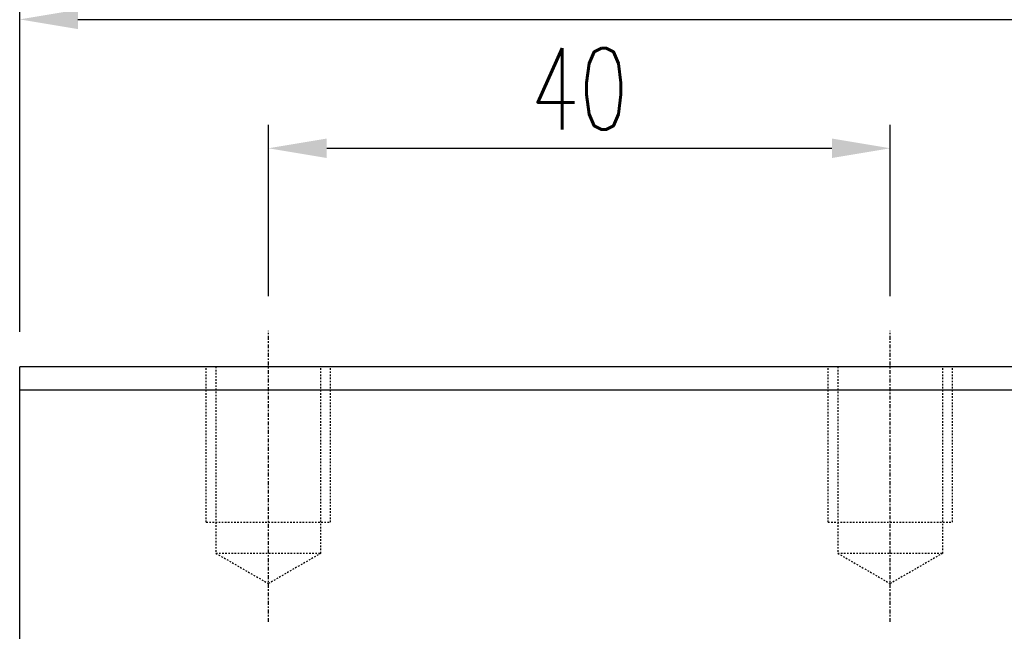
# Model space of a CAD drawing. Extents: x 109 to 490, y 236 to 967.
# Tile 48 of 50: x 370 to 434, y 880 to 919. Entities that reach past the tile are written whole.
import ezdxf

# ---------------------------------------------------------------- set-up
doc = ezdxf.new("R2010")
doc.units = 0
doc.header["$MEASUREMENT"] = 0
doc.header["$PDMODE"] = 1
doc.linetypes.add('CENTER', pattern=[2, 1.25, -0.25, 0.25, -0.25])
doc.linetypes.add('DASHED', pattern=[0.75, 0.5, -0.25])
doc.layers.get('DEFPOINTS').update_dxf_attribs({"linetype": 'CONTINUOUS'})
for name, color, linetype in [('2', 7, 'CONTINUOUS'), ('CL', 1, 'CENTER'), ('DIM', 4, 'CONTINUOUS'), ('HID', 2, 'DASHED')]:
    doc.layers.add(name, color=color, linetype=linetype)
doc.styles.add('DIM-7', font='SIMPLEX.shx', dxfattribs={"width": 0.7, "bigfont": 'chineset.shx'})
doc.dimstyles.new('CNS', dxfattribs={"dimtxt": 3.5, "dimasz": 2.5, "dimexe": 1, "dimexo": 1.5, "dimgap": 0.09, "dimtad": 0, "dimdsep": 46, "dimtxsty": 'DIM-7', "dimcen": 0.09, "dimclrd": 1, "dimclre": 1, "dimclrt": 4, "dimadec": 0, "dimazin": 0, "dimtfac": 1, "dimtix": 1, "dimtmove": 2, "dimatfit": 3, "dimfxl": 1, "dimtvp": 0.971429, "dimtolj": 1, "dimarcsym": 0})

# ---------------------------------------------------------------- blocks, each defined once
blk = doc.blocks.new('*D61')
at = {"layer": 'DEFPOINTS', "color": 0, "transparency": 16777216}
for p in [(426.318, 911.148), (386.318, 899.395), (426.318, 899.395)]:
    blk.add_point(p, dxfattribs=at)
at = {"layer": 'DIM', "color": 7, "lineweight": -2, "transparency": 16777216}
for p, q in [((386.318, 901.645), (386.318, 912.648)), ((426.318, 901.645), (426.318, 912.648)), ((390.068, 911.148), (422.568, 911.148))]:
    blk.add_line(p, q, dxfattribs=at)
at = {"layer": 'DIM', "color": 7, "transparency": 16777216}
for points in [[(390.068, 911.773), (390.068, 910.523), (386.318, 911.148)], [(422.568, 911.773), (422.568, 910.523), (426.318, 911.148)]]:
    blk.add_solid(points, dxfattribs=at)
at = {"layer": 'DIM', "color": 7, "transparency": 16777216, "insert": (406.318, 914.973), "char_height": 5.25, "attachment_point": 5, "style": 'DIM-7'}
blk.add_mtext('\\A1;40', dxfattribs=at)
blk = doc.blocks.new('*D62')
at = {"layer": 'DEFPOINTS', "color": 0, "transparency": 16777216}
for p in [(442.318, 919.438), (370.318, 897.095), (442.318, 897.095)]:
    blk.add_point(p, dxfattribs=at)
at = {"layer": 'DIM', "color": 7, "lineweight": -2, "transparency": 16777216}
for p, q in [((370.318, 899.345), (370.318, 920.938)), ((442.318, 899.345), (442.318, 920.938)), ((374.068, 919.438), (438.568, 919.438))]:
    blk.add_line(p, q, dxfattribs=at)
at = {"layer": 'DIM', "color": 7, "transparency": 16777216}
for points in [[(374.068, 920.063), (374.068, 918.813), (370.318, 919.438)], [(438.568, 920.063), (438.568, 918.813), (442.318, 919.438)]]:
    blk.add_solid(points, dxfattribs=at)
at = {"layer": 'DIM', "color": 7, "transparency": 16777216, "insert": (406.318, 923.263), "char_height": 5.25, "attachment_point": 5, "style": 'DIM-7'}
blk.add_mtext('\\A1;69.3', dxfattribs=at)
blk = doc.blocks.new('*D64')
at = {"layer": 'DEFPOINTS', "color": 0, "transparency": 16777216}
for p in [(356.818, 937.046), (356.818, 892.545), (455.818, 892.545)]:
    blk.add_point(p, dxfattribs=at)
at = {"layer": 'DIM', "color": 7, "lineweight": -2, "transparency": 16777216}
for p, q in [((356.818, 894.795), (356.818, 938.546)), ((455.818, 894.795), (455.818, 938.546)), ((452.068, 937.046), (360.568, 937.046))]:
    blk.add_line(p, q, dxfattribs=at)
at = {"layer": 'DIM', "color": 7, "transparency": 16777216}
for points in [[(360.568, 937.671), (360.568, 936.421), (356.818, 937.046)], [(452.068, 937.671), (452.068, 936.421), (455.818, 937.046)]]:
    blk.add_solid(points, dxfattribs=at)
at = {"layer": 'DIM', "color": 7, "transparency": 16777216, "insert": (406.318, 940.871), "char_height": 5.25, "attachment_point": 5, "style": 'DIM-7'}
blk.add_mtext('\\A1;96.3', dxfattribs=at)
blk = doc.blocks.new('*D72')
at = {"layer": 'DEFPOINTS', "color": 0, "transparency": 16777216}
for p in [(330.631, 897.095), (370.318, 897.095), (341.701, 886.095)]:
    blk.add_point(p, dxfattribs=at)
at = {"layer": 'DIM', "color": 7, "lineweight": -2, "transparency": 16777216}
for p, q in [((368.068, 897.095), (329.131, 897.095)), ((330.631, 889.845), (330.631, 893.345)), ((339.451, 886.095), (329.131, 886.095))]:
    blk.add_line(p, q, dxfattribs=at)
at = {"layer": 'DIM', "color": 7, "transparency": 16777216}
for points in [[(330.006, 893.345), (331.256, 893.345), (330.631, 897.095)], [(330.006, 889.845), (331.256, 889.845), (330.631, 886.095)]]:
    blk.add_solid(points, dxfattribs=at)
at = {"layer": 'DIM', "color": 7, "transparency": 16777216, "insert": (326.806, 891.595), "char_height": 5.25, "attachment_point": 5, "rotation": 90, "style": 'DIM-7'}
blk.add_mtext('\\A1;11', dxfattribs=at)
blk = doc.blocks.new('*D75')
at = {"layer": 'DEFPOINTS', "color": 0, "transparency": 16777216}
for p in [(452.818, 929.102), (359.818, 893.095), (452.818, 893.095)]:
    blk.add_point(p, dxfattribs=at)
at = {"layer": 'DIM', "color": 7, "lineweight": -2, "transparency": 16777216}
for p, q in [((359.818, 895.345), (359.818, 930.602)), ((452.818, 895.345), (452.818, 930.602)), ((363.568, 929.102), (449.068, 929.102))]:
    blk.add_line(p, q, dxfattribs=at)
at = {"layer": 'DIM', "color": 7, "transparency": 16777216}
for points in [[(363.568, 929.727), (363.568, 928.477), (359.818, 929.102)], [(449.068, 929.727), (449.068, 928.477), (452.818, 929.102)]]:
    blk.add_solid(points, dxfattribs=at)
at = {"layer": 'DIM', "color": 7, "transparency": 16777216, "insert": (406.318, 932.927), "char_height": 5.25, "attachment_point": 5, "style": 'DIM-7'}
blk.add_mtext('\\A1;93', dxfattribs=at)

msp = doc.modelspace()

# ---------------------------------------------------------------- linework, layer by layer
at = {"layer": '2', "color": 0, "linetype": 'Continuous'}
for p, q in [((442.318, 897.095), (370.318, 897.095)), ((370.318, 895.595), (370.318, 897.095)), ((370.318, 860.595), (370.318, 895.595)), ((442.318, 895.595), (370.318, 895.595))]:
    msp.add_line(p, q, dxfattribs=at)
at = {"layer": 'CL', "color": 0, "ltscale": 0.2}
for p, q in [((386.318, 880.683), (386.318, 899.395)), ((426.318, 880.683), (426.318, 899.395))]:
    msp.add_line(p, q, dxfattribs=at)
at = {"layer": 'HID', "color": 0, "ltscale": 0.1}
for p, q in [((382.318, 887.095), (382.318, 897.095)), ((382.943, 897.095), (382.943, 885.095)), ((389.693, 885.095), (389.693, 897.095)), ((390.318, 887.095), (390.318, 897.095)), ((422.318, 887.095), (422.318, 897.095)), ((422.943, 897.095), (422.943, 885.095)), ((429.693, 885.095), (429.693, 897.095)), ((430.318, 887.095), (430.318, 897.095)), ((382.318, 887.095), (390.318, 887.095)), ((422.318, 887.095), (430.318, 887.095)), ((382.943, 885.095), (389.693, 885.095)), ((382.943, 885.095), (386.318, 883.147)), ((389.693, 885.095), (386.318, 883.147)), ((422.943, 885.095), (426.318, 883.147)), ((422.943, 885.095), (429.693, 885.095)), ((429.693, 885.095), (426.318, 883.147))]:
    msp.add_line(p, q, dxfattribs=at)

# ---------------------------------------------------------------- dimensions: what is measured, and where the dimension line sits
at = {"layer": 'DIM', "color": 0}
for base, p1, p2, text, picture, middle in [((356.818, 937.046), (455.818, 892.545), (356.818, 892.545), '96.3', '*D64', (406.318, 940.871)), ((442.318, 919.438), (370.318, 897.095), (442.318, 897.095), '69.3', '*D62', (406.318, 923.263))]:
    dim = msp.add_linear_dim(base=base, p1=p1, p2=p2, text=text, dimstyle='CNS', override={"dimscale": 1.5, "dimgap": 0.8, "dimtad": 1, "dimclrd": 7, "dimclre": 7, "dimclrt": 7, "dimadec": 2, "dimazin": 2, "dimtm": 1e-09, "dimtfac": 0.6, "dimtmove": 1}, dxfattribs=at)
    dim.commit()
    dim.dimension.update_dxf_attribs({"geometry": picture, "text_midpoint": middle})
for base, p1, p2, picture, middle in [((452.818, 929.102), (359.818, 893.095), (452.818, 893.095), '*D75', (406.318, 932.927)), ((426.318, 911.148), (386.318, 899.395), (426.318, 899.395), '*D61', (406.318, 914.973))]:
    dim = msp.add_linear_dim(base=base, p1=p1, p2=p2, dimstyle='CNS', override={"dimscale": 1.5, "dimgap": 0.8, "dimtad": 1, "dimclrd": 7, "dimclre": 7, "dimclrt": 7, "dimadec": 2, "dimazin": 2, "dimtm": 1e-09, "dimtfac": 0.6, "dimtmove": 1}, dxfattribs=at)
    dim.commit()
    dim.dimension.update_dxf_attribs({"geometry": picture, "text_midpoint": middle})
dim = msp.add_linear_dim(base=(330.631, 897.095), p1=(341.701, 886.095), p2=(370.318, 897.095), angle=90, dimstyle='CNS', override={"dimscale": 1.5, "dimgap": 0.8, "dimtad": 1, "dimclrd": 7, "dimclre": 7, "dimclrt": 7, "dimadec": 2, "dimazin": 2, "dimtm": 1e-09, "dimtfac": 0.6, "dimtmove": 1}, dxfattribs=at)
dim.commit()
dim.dimension.update_dxf_attribs({"geometry": '*D72', "text_midpoint": (326.806, 891.595)})

doc.saveas('drawing.dxf')
